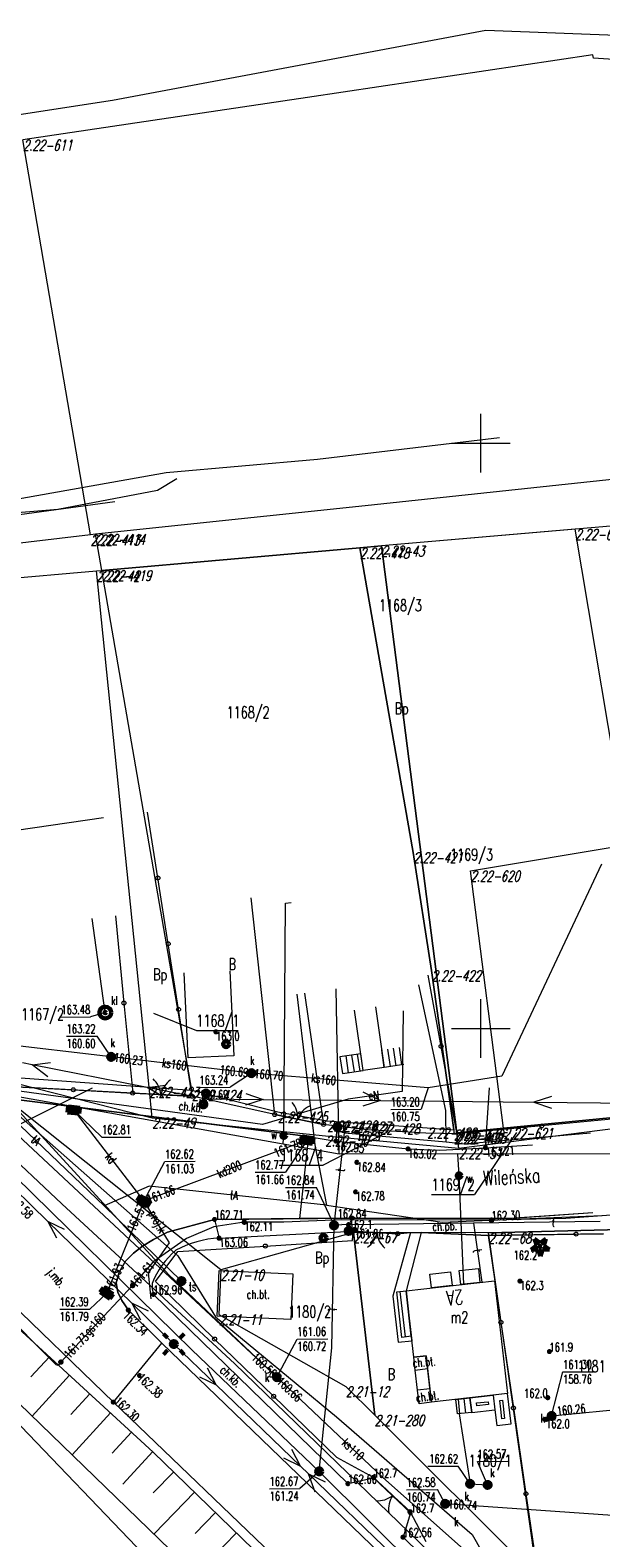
# Model space of a CAD drawing. Header units: metres. Extents: x 7582703 to 7587334, y 6019078 to 6022350.
# Tile 37 of 88: x 7585012 to 7585060, y 6020007 to 6020135. Entities that reach past the tile are written whole.
import ezdxf
from ezdxf.enums import TextEntityAlignment as Align

# ---------------------------------------------------------------- set-up
doc = ezdxf.new("R2010")
doc.units = ezdxf.units.M
doc.header["$MEASUREMENT"] = 0
doc.linetypes.add('EGDE', pattern=[0])
doc.layers.get('0').update_dxf_attribs({"color": 250, "linetype": 'CONTINUOUS', "lineweight": 100})
doc.layers.add('Dzialki', color=7, linetype='EGDE', lineweight=60)
doc.styles.get("Standard").update_dxf_attribs({"font": 'Simplex.SHX', "width": 0.75})

# ---------------------------------------------------------------- blocks, each defined once
blk = doc.blocks.new('1_OTRN')
at = {"linetype": 'Continuous'}
blk.add_circle((0, 0), 0.045, dxfattribs=at)
blk = doc.blocks.new('1_OTRS')
at = {"linetype": 'Continuous'}
blk.add_circle((0, 0), 0.045, dxfattribs=at)
blk = doc.blocks.new('1_OTZG')
at = {"linetype": 'Continuous'}
for p, q in [((-0.78225, -0.26495), (-0.3012, 0.09375)), ((-0.3012, 0.09375), (-0.4937, 0.6621)), ((-0.4937, 0.6621), (-0.0039, 0.31545)), ((-0.0039, 0.31545), (0.4771, 0.67415)), ((0.4771, 0.67415), (0.2988, 0.1012)), ((0.2988, 0.1012), (0.7886, -0.24545)), ((-0.18225, -0.2575), (-0.78225, -0.26495)), ((0.01025, -0.82585), (-0.18225, -0.2575)), ((0.1886, -0.2529), (0.01025, -0.82585)), ((0.7886, -0.24545), (0.1886, -0.2529))]:
    blk.add_line(p, q, dxfattribs=at)
blk.add_circle((0, 0), 0.045, dxfattribs=at)
blk = doc.blocks.new('4_SUEO_W')
at = {"linetype": 'Continuous'}
for p, q in [((-0.53035, 0.53035), (-0.8839, 0.8839)), ((0.53035, 0.53035), (0.8839, 0.8839)), ((-0.53035, -0.53035), (-0.8839, -0.8839)), ((0.53035, -0.53035), (0.8839, -0.8839))]:
    blk.add_line(p, q, dxfattribs=at)
blk.add_circle((0, 0), 0.025, dxfattribs=at)
blk = doc.blocks.new('4_SUPP')
at = {"linetype": 'Continuous'}
blk.add_circle((0, 0), 0.25, dxfattribs=at)
blk = doc.blocks.new('4_SUPS')
at = {"linetype": 'Continuous'}
blk.add_circle((0, 0), 0.0625, dxfattribs=at)
blk = doc.blocks.new('4_SUKK')
at = {"linetype": 'Continuous'}
for p, q in [((-0.5, -0.25), (-0.5, 0.25)), ((-0.5, 0.25), (0.5, 0.25)), ((-0.175, 0.25), (-0.175, -0.25)), ((0.175, 0.25), (0.175, -0.25)), ((0.5, 0.25), (0.5, -0.25)), ((0.5, -0.25), (-0.5, -0.25))]:
    blk.add_line(p, q, dxfattribs=at)
blk = doc.blocks.new('4_SUKM')
at = {"linetype": 'Continuous'}
blk.add_circle((0, 0), 0.5, dxfattribs=at)
blk = doc.blocks.new('4_SUKS')
at = {"linetype": 'Continuous'}
blk.add_circle((0, 0), 0.25, dxfattribs=at)
blk = doc.blocks.new('4_SUPK')
at = {"linetype": 'Continuous'}
blk.add_circle((0, 0), 0.25, dxfattribs=at)
blk = doc.blocks.new('4_SUTK')
at = {"linetype": 'Continuous'}
for radius in [0.25, 0.225, 0.2, 0.175, 0.15, 0.125, 0.1, 0.075, 0.05, 0.025, 0.00715]:
    blk.add_circle((0, 0), radius, dxfattribs=at)
blk = doc.blocks.new('4_SUWW')
at = {"linetype": 'Continuous'}
for radius in [0.2, 0.175, 0.15, 0.125, 0.1, 0.075, 0.05, 0.025, 0.00715]:
    blk.add_circle((0, 0), radius, dxfattribs=at)

msp = doc.modelspace()

# ---------------------------------------------------------------- linework, layer by layer
at = {"layer": 'Dzialki', "lineweight": 9}
for p, q in [((7585018.58, 6020129.29), (7585050.44, 6020135.26)), ((7585050.44, 6020135.26), (7585098.67, 6020133.4)), ((7585059.57, 6020133.16), (7585035.22, 6020129.51)), ((7585059.62, 6020132.86), (7585059.57, 6020133.16)), ((7585094.01, 6020130.62), (7585059.62, 6020132.86)), ((7584986.18, 6020124.34), (7585018.58, 6020129.29)), ((7585035.22, 6020129.51), (7585010.92, 6020125.88)), ((7585016.68, 6020092.15), (7585010.92, 6020125.88)), ((7585050, 6020097.5), (7585050, 6020102.5)), ((7585051.58, 6020100.45), (7585036.07, 6020098.61)), ((7585047.5, 6020100), (7585052.5, 6020100)), ((7585036.07, 6020098.61), (7585023.15, 6020097.45)), ((7585023.15, 6020097.45), (7585006.57, 6020094.5)), ((7585065.73, 6020097.39), (7585040.93, 6020094.73)), ((7585013.9, 6020094.35), (7585022.42, 6020095.99)), ((7585022.42, 6020095.99), (7585024.07, 6020096.97)), ((7584985.98, 6020090.53), (7585018.78, 6020095)), ((7585039.06, 6020094.52), (7585017.13, 6020092.21)), ((7585040.93, 6020094.73), (7585039.06, 6020094.52)), ((7585005.61, 6020093.67), (7585013.9, 6020094.35)), ((7585066.42, 6020093.38), (7585041.51, 6020091.21)), ((7585016.68, 6020092.15), (7585000.85, 6020090.31)), ((7585016.68, 6020092.15), (7585000.85, 6020090.31)), ((7585017.13, 6020092.21), (7585016.68, 6020092.15)), ((7585017.13, 6020092.21), (7585016.68, 6020092.15)), ((7585017.67, 6020089.13), (7585017.13, 6020092.21)), ((7585058.05, 6020092.65), (7585041.51, 6020091.21)), ((7585062.58, 6020065.73), (7585058.05, 6020092.65)), ((7585039.67, 6020091.05), (7585017.67, 6020089.13)), ((7585017.67, 6020089.13), (7585039.67, 6020091.05)), ((7585041.51, 6020091.21), (7585039.67, 6020091.05)), ((7585039.67, 6020091.05), (7585041.51, 6020091.21)), ((7585044.22, 6020065.05), (7585039.67, 6020091.05)), ((7585039.67, 6020091.05), (7585044.22, 6020065.05)), ((7585047.95, 6020041.1), (7585041.51, 6020091.21)), ((7585041.51, 6020091.21), (7585047.95, 6020041.1)), ((7585001.25, 6020087.69), (7585017.2, 6020089.09)), ((7585001.25, 6020087.69), (7585017.2, 6020089.09)), ((7585017.2, 6020089.09), (7585017.67, 6020089.13)), ((7585017.2, 6020089.09), (7585017.67, 6020089.13)), ((7585021.69, 6020045.01), (7585017.2, 6020089.09)), ((7585021.69, 6020045.01), (7585017.2, 6020089.09)), ((7585025.35, 6020044.75), (7585017.67, 6020089.13)), ((7585025.35, 6020044.75), (7585017.67, 6020089.13)), ((7585017.79, 6020068.01), (7585008.77, 6020066.7)), ((7585022.44, 6020062.86), (7585021.56, 6020068.47)), ((7585045.78, 6020054.96), (7585044.22, 6020065.05)), ((7585044.22, 6020065.05), (7585045.78, 6020054.96)), ((7585049.11, 6020063.46), (7585062.58, 6020065.73)), ((7585060.29, 6020064.04), (7585051.8, 6020045.95)), ((7585023.32, 6020057.24), (7585022.44, 6020062.86)), ((7585051.94, 6020041.49), (7585049.11, 6020063.46)), ((7584988.64, 6020061.3), (7585032.6, 6020020.23)), ((7585032.41, 6020042.67), (7585030.41, 6020061.16)), ((7585033.18, 6020040.86), (7585033.32, 6020060.71)), ((7585033.32, 6020060.71), (7585033.82, 6020060.78)), ((7585017.63, 6020053.62), (7585016.84, 6020059.39)), ((7585018.82, 6020059.64), (7585019.54, 6020052.18)), ((7585024.2, 6020051.63), (7585023.32, 6020057.24)), ((7585025.01, 6020047.5), (7585024.68, 6020054.76)), ((7585028.57, 6020054.94), (7585028.91, 6020047.68)), ((7585046.61, 6020048.48), (7585045.51, 6020054.56)), ((7585047.69, 6020041.36), (7585045.78, 6020054.96)), ((7585045.78, 6020054.96), (7585047.69, 6020041.36)), ((7585017.95, 6020051.37), (7585017.63, 6020053.62)), ((7585037.92, 6020039.28), (7585037.64, 6020053.4)), ((7585047.02, 6020043.01), (7585044.71, 6020053.74)), ((7585017.86, 6020034.86), (7584999.14, 6020052.75)), ((7585019.54, 6020052.18), (7585020.29, 6020044.49)), ((7585034.3, 6020052.93), (7585035.82, 6020040.06)), ((7585034.95, 6020053.01), (7585036.58, 6020041.82)), ((7585050, 6020047.5), (7585050, 6020052.5)), ((7585014.05, 6020050.98), (7585016.68, 6020051)), ((7585017.95, 6020051.37), (7585016.68, 6020051)), ((7585022.07, 6020051.33), (7585025.73, 6020049.83)), ((7585025.37, 6020044.22), (7585024.2, 6020051.63)), ((7585039.97, 6020046.42), (7585039.23, 6020051.56)), ((7585041, 6020051.87), (7585041.75, 6020046.68)), ((7585043.37, 6020051.51), (7585043.28, 6020044.64)), ((7585025.73, 6020049.83), (7585029.28, 6020049.83)), ((7585047.5, 6020050), (7585052.5, 6020050)), ((7585004.82, 6020049.2), (7585023.36, 6020028.98)), ((7585018.45, 6020047.58), (7585004.82, 6020049.2)), ((7585014.64, 6020049.34), (7585017.25, 6020049.36)), ((7585018.45, 6020047.58), (7585017.25, 6020049.36)), ((7585041.76, 6020046.68), (7585041.54, 6020048.17)), ((7585042.04, 6020048.25), (7585042.26, 6020046.75)), ((7585042.53, 6020048.32), (7585042.75, 6020046.82)), ((7585043.03, 6020048.39), (7585043.24, 6020046.9)), ((7585047.95, 6020041.1), (7585046.61, 6020048.48)), ((7584999.76, 6020047.65), (7585025.34, 6020022.58)), ((7585011.72, 6020046.91), (7585010.88, 6020047.08)), ((7585011.72, 6020046.91), (7585013.29, 6020047.11)), ((7585021.53, 6020044.97), (7585011.72, 6020046.91)), ((7585013.05, 6020045.88), (7585011.72, 6020046.91)), ((7585030.42, 6020046.19), (7585018.45, 6020047.58)), ((7585028.91, 6020047.68), (7585025.01, 6020047.5)), ((7585039.76, 6020047.85), (7585037.98, 6020047.59)), ((7585037.98, 6020047.59), (7585038.19, 6020046.15)), ((7585037.98, 6020047.59), (7585038.19, 6020046.15)), ((7585038.48, 6020047.66), (7585038.69, 6020046.23)), ((7585038.97, 6020047.74), (7585039.18, 6020046.3)), ((7585039.46, 6020047.81), (7585039.68, 6020046.37)), ((7585039.97, 6020046.42), (7585039.76, 6020047.85)), ((7585043.44, 6020046.93), (7585041.76, 6020046.68)), ((7585027.8, 6020029.39), (7585006.64, 6020046.27)), ((7585027.8, 6020029.39), (7585006.64, 6020046.27)), ((7585007.62, 6020046.02), (7585021.69, 6020045.01)), ((7585007.62, 6020046.02), (7585021.96, 6020042.39)), ((7585007.62, 6020046.02), (7585021.69, 6020045.01)), ((7585030.42, 6020046.19), (7585028.62, 6020044.99)), ((7585045.5, 6020044.94), (7585030.42, 6020046.19)), ((7585038.19, 6020046.15), (7585039.97, 6020046.42)), ((7585041.75, 6020046.68), (7585039.97, 6020046.42)), ((7585051.8, 6020045.95), (7585045.5, 6020044.94)), ((7585031.37, 6020041.81), (7585007.31, 6020045.11)), ((7585018.35, 6020042.79), (7585007.6, 6020044.67)), ((7585007.7, 6020044.28), (7585016.45, 6020043.17)), ((7585016.45, 6020043.17), (7585007.7, 6020044.28)), ((7585035.28, 6020040.79), (7585007.7, 6020044.28)), ((7585020.29, 6020044.49), (7585007.74, 6020045.17)), ((7585007.74, 6020045.17), (7585015.23, 6020044.77)), ((7585016.83, 6020044.91), (7585009.2, 6020041.09)), ((7585015.23, 6020044.77), (7585020.29, 6020044.49)), ((7585025.37, 6020044.22), (7585020.29, 6020044.49)), ((7585020.29, 6020044.49), (7585022.2, 6020044.39)), ((7585021.53, 6020044.97), (7585023.1, 6020045.17)), ((7585026.43, 6020044), (7585021.53, 6020044.97)), ((7585022.9, 6020044.18), (7585021.53, 6020044.97)), ((7585021.96, 6020042.39), (7585021.69, 6020045.01)), ((7585021.69, 6020045.01), (7585025.35, 6020044.75)), ((7585021.69, 6020045.01), (7585025.35, 6020044.75)), ((7585021.95, 6020044.4), (7585023.45, 6020044.32)), ((7585023.45, 6020044.32), (7585025.37, 6020044.22)), ((7585025.35, 6020044.75), (7585032.69, 6020042.88)), ((7585025.35, 6020044.75), (7585032.69, 6020042.88)), ((7585025.99, 6020044.97), (7585028.62, 6020044.99)), ((7585026.56, 6020044.5), (7585026.44, 6020044.02)), ((7585029.94, 6020044.46), (7585031.43, 6020043.95)), ((7585043.28, 6020044.64), (7585038.68, 6020043.98)), ((7585039.94, 6020044.61), (7585041.43, 6020043.85)), ((7585045.5, 6020044.94), (7585044.92, 6020043.12)), ((7585050.39, 6020039.82), (7585050.75, 6020044.93)), ((7585009.59, 6020043.46), (7585024.15, 6020030.58)), ((7585015.26, 6020043.04), (7585021.23, 6020035.26)), ((7585015.26, 6020043.04), (7585017.67, 6020040.74)), ((7585016.45, 6020043.17), (7585035.28, 6020040.79)), ((7585029.28, 6020041.56), (7585016.45, 6020043.17)), ((7585032.41, 6020042.67), (7585025.37, 6020044.22)), ((7585032.41, 6020042.66), (7585025.37, 6020044.22)), ((7585026.43, 6020043.97), (7585026.31, 6020043.49)), ((7585026.43, 6020044), (7585031.43, 6020043.95)), ((7585031.43, 6020043.95), (7585029.93, 6020043.46)), ((7585038.68, 6020043.98), (7585031.37, 6020041.81)), ((7585031.43, 6020043.95), (7585041.43, 6020043.85)), ((7585041.43, 6020043.85), (7585039.93, 6020043.37)), ((7585041.43, 6020043.85), (7585054.53, 6020043.72)), ((7585042.31, 6020043.1), (7585044.92, 6020043.12)), ((7585047.04, 6020040.32), (7585047.02, 6020043.01)), ((7585068.55, 6020043.1), (7585051.94, 6020041.49)), ((7585051.94, 6020041.49), (7585068.55, 6020043.1)), ((7585056.04, 6020044.21), (7585054.53, 6020043.72)), ((7585054.53, 6020043.72), (7585064.53, 6020043.63)), ((7585054.53, 6020043.72), (7585056.03, 6020043.21)), ((7585014.23, 6020035.02), (7585005.97, 6020042.83)), ((7585033.14, 6020040.13), (7585018.35, 6020042.79)), ((7585021.96, 6020042.39), (7585036.73, 6020040.85)), ((7585036.58, 6020041.82), (7585032.41, 6020042.67)), ((7585032.41, 6020042.67), (7585036.58, 6020041.82)), ((7585032.41, 6020042.66), (7585033.88, 6020042.36)), ((7585032.69, 6020042.88), (7585036.88, 6020042.12)), ((7585032.69, 6020042.88), (7585036.88, 6020042.12)), ((7585033.64, 6020042.41), (7585035.11, 6020042.12)), ((7585035.11, 6020042.12), (7585036.58, 6020041.82)), ((7585037.77, 6020041.67), (7585036.58, 6020041.82)), ((7585040.31, 6020041.36), (7585036.58, 6020041.82)), ((7585036.88, 6020042.12), (7585038.06, 6020042.04)), ((7585036.88, 6020042.12), (7585038.06, 6020042.04)), ((7585037.77, 6020041.67), (7585037.63, 6020040.39)), ((7585037.74, 6020041.36), (7585037.77, 6020041.67)), ((7585040.31, 6020041.36), (7585037.77, 6020041.67)), ((7585038.06, 6020042.04), (7585040.58, 6020041.87)), ((7585038.06, 6020042.04), (7585040.58, 6020041.87)), ((7585040.58, 6020041.87), (7585045.41, 6020041.53)), ((7585040.58, 6020041.87), (7585045.41, 6020041.53)), ((7585055.2, 6020041.69), (7585048.04, 6020041.01)), ((7585048.12, 6020039.79), (7585069.3, 6020042.48)), ((7585062.36, 6020042.37), (7585055.2, 6020041.69)), ((7585017.67, 6020040.74), (7585020.14, 6020040.74)), ((7585035.18, 6020040.47), (7585021.23, 6020035.26)), ((7585029.28, 6020041.56), (7585035.28, 6020040.79)), ((7585033.14, 6020040.13), (7585033.17, 6020040.61)), ((7585033.17, 6020040.61), (7585033.18, 6020040.86)), ((7585035.18, 6020040.47), (7585033.34, 6020037.75)), ((7585035.28, 6020040.79), (7585034.53, 6020033.77)), ((7585035.28, 6020040.79), (7585037.63, 6020040.39)), ((7585035.28, 6020040.79), (7585037.63, 6020040.39)), ((7585035.28, 6020040.79), (7585037.63, 6020040.39)), ((7585042.05, 6020041.19), (7585036.55, 6020038.34)), ((7585036.73, 6020040.85), (7585048.12, 6020039.79)), ((7585037.47, 6020033.2), (7585038.37, 6020041.11)), ((7585037.63, 6020040.39), (7585037.74, 6020041.36)), ((7585037.63, 6020040.39), (7585043.79, 6020039.72)), ((7585037.63, 6020040.39), (7585043.79, 6020039.72)), ((7585037.63, 6020040.39), (7585043.79, 6020039.72)), ((7585038.37, 6020041.11), (7585047.04, 6020040.32)), ((7585045.31, 6020041.06), (7585040.31, 6020041.36)), ((7585045.31, 6020041.06), (7585040.31, 6020041.36)), ((7585048.04, 6020041.01), (7585045.31, 6020041.06)), ((7585048.04, 6020041.01), (7585045.31, 6020041.06)), ((7585045.41, 6020041.53), (7585047.69, 6020041.36)), ((7585045.41, 6020041.53), (7585047.69, 6020041.36)), ((7585047.69, 6020041.36), (7585047.69, 6020041.07)), ((7585047.69, 6020041.36), (7585047.69, 6020041.07)), ((7585047.69, 6020041.07), (7585047.95, 6020041.1)), ((7585047.69, 6020041.07), (7585047.95, 6020041.1)), ((7585051.94, 6020041.49), (7585047.95, 6020041.1)), ((7585047.95, 6020041.1), (7585051.94, 6020041.49)), ((7585048.12, 6020039.79), (7585047.95, 6020041.1)), ((7585050.49, 6020041.24), (7585048.04, 6020041.01)), ((7585048.57, 6020040.16), (7585059.36, 6020041.1)), ((7585053.05, 6020041.12), (7585049.47, 6020035.84)), ((7585050.39, 6020039.82), (7585050.49, 6020041.24)), ((7585006.91, 6020039.52), (7585013.06, 6020033.53)), ((7585037.92, 6020039.28), (7585033.14, 6020040.13)), ((7585035.82, 6020040.06), (7585036.83, 6020034.93)), ((7585048.04, 6020039.29), (7585037.92, 6020039.28)), ((7585043.79, 6020039.72), (7585046.49, 6020039.63)), ((7585043.79, 6020039.72), (7585046.49, 6020039.63)), ((7585043.79, 6020039.72), (7585046.49, 6020039.63)), ((7585046.49, 6020039.63), (7585050.39, 6020039.82)), ((7585046.49, 6020039.63), (7585050.39, 6020039.82)), ((7585046.49, 6020039.63), (7585050.39, 6020039.82)), ((7585047.04, 6020040.32), (7585048.57, 6020040.16)), ((7585048.14, 6020037.44), (7585048.04, 6020039.29)), ((7585065.25, 6020039.27), (7585048.04, 6020039.29)), ((7585050.39, 6020039.82), (7585054.42, 6020040.08)), ((7585050.39, 6020039.82), (7585054.42, 6020040.08)), ((7585021.23, 6020035.26), (7585023.04, 6020038.65)), ((7585023.04, 6020038.65), (7585025.62, 6020038.67)), ((7585032.78, 6020038.34), (7585036.55, 6020038.34)), ((7585021.69, 6020036.54), (7585017.86, 6020034.86)), ((7585036.83, 6020034.93), (7585021.69, 6020036.54)), ((7585030.74, 6020037.73), (7585033.34, 6020037.75)), ((7585048.55, 6020028.17), (7585048.14, 6020037.44)), ((7585021.23, 6020035.26), (7585018.08, 6020027.4)), ((7585021.23, 6020035.26), (7585023.39, 6020031.69)), ((7585033.34, 6020036.42), (7585035.98, 6020036.43)), ((7585037.47, 6020033.2), (7585035.98, 6020036.43)), ((7585045.78, 6020035.84), (7585049.47, 6020035.84)), ((7585014.23, 6020035.02), (7585029, 6020021.38)), ((7585017.86, 6020034.86), (7585024.46, 6020028.44)), ((7585036.83, 6020034.93), (7585046.71, 6020033.48)), ((7585046.71, 6020033.48), (7585060.32, 6020034.04)), ((7585052.31, 6020033.77), (7585059.56, 6020034.29)), ((7585052.48, 6020033.8), (7585059.56, 6020034.29)), ((7585052.48, 6020033.8), (7585059.56, 6020034.29)), ((7585064.36, 6020034.3), (7585057.25, 6020033.77)), ((7585013.06, 6020033.53), (7585020.22, 6020026.55)), ((7585014.48, 6020032.84), (7585013.06, 6020033.53)), ((7585013.06, 6020033.53), (7585013.79, 6020032.12)), ((7585023.26, 6020032.62), (7585027.28, 6020033.7)), ((7585027.28, 6020033.7), (7585023.26, 6020032.62)), ((7585023.26, 6020032.62), (7585027.28, 6020033.7)), ((7585027.21, 6020033.06), (7585024.88, 6020032.06)), ((7585029.81, 6020033.47), (7585027.21, 6020033.06)), ((7585027.28, 6020033.7), (7585039.01, 6020033.82)), ((7585027.28, 6020033.7), (7585039.01, 6020033.82)), ((7585034.53, 6020033.77), (7585027.28, 6020033.7)), ((7585027.28, 6020033.7), (7585027.66, 6020032.1)), ((7585027.66, 6020032.1), (7585039.11, 6020032.69)), ((7585033.19, 6020033.47), (7585029.81, 6020033.47)), ((7585038.11, 6020033.67), (7585033.19, 6020033.47)), ((7585039.01, 6020033.82), (7585034.53, 6020033.77)), ((7585037.29, 6020022.73), (7585037.47, 6020033.2)), ((7585037.47, 6020033.2), (7585038.15, 6020033.28)), ((7585050.91, 6020033.64), (7585038.11, 6020033.67)), ((7585038.73, 6020033.24), (7585038.15, 6020033.28)), ((7585038.73, 6020033.24), (7585038.72, 6020032.72)), ((7585049.38, 6020033.37), (7585038.73, 6020033.24)), ((7585039.01, 6020033.82), (7585052.31, 6020033.77)), ((7585039.01, 6020033.82), (7585052.48, 6020033.8)), ((7585039.01, 6020033.82), (7585052.48, 6020033.8)), ((7585039.04, 6020031.89), (7585039.11, 6020032.69)), ((7585039.11, 6020032.69), (7585042.9, 6020032.48)), ((7585040.38, 6020032.62), (7585039.11, 6020032.69)), ((7585060.19, 6020033.53), (7585049.38, 6020033.37)), ((7585049.38, 6020033.37), (7585050.08, 6020028.35)), ((7585050.64, 6020032.55), (7585063.48, 6020032.89)), ((7585063.48, 6020032.89), (7585050.64, 6020032.55)), ((7585057.25, 6020033.77), (7585050.91, 6020033.64)), ((7585020.35, 6020030.82), (7585021.14, 6020031.42)), ((7585021.14, 6020031.42), (7585020.35, 6020030.82)), ((7585020.35, 6020030.82), (7585021.14, 6020031.42)), ((7585021.14, 6020031.42), (7585022.06, 6020031.99)), ((7585022.06, 6020031.99), (7585021.14, 6020031.42)), ((7585021.14, 6020031.42), (7585022.06, 6020031.99)), ((7585023.39, 6020031.69), (7585021.62, 6020029.15)), ((7585024.88, 6020032.06), (7585022, 6020030.04)), ((7585022.06, 6020031.99), (7585023.26, 6020032.62)), ((7585023.26, 6020032.62), (7585022.06, 6020031.99)), ((7585022.06, 6020031.99), (7585023.26, 6020032.62)), ((7585024.13, 6020030.96), (7585031.61, 6020031.43)), ((7585039.13, 6020032.6), (7585027.8, 6020029.39)), ((7585039.13, 6020032.6), (7585027.8, 6020029.39)), ((7585031.61, 6020031.43), (7585039.04, 6020031.89)), ((7585050.64, 6020032.55), (7585039.13, 6020032.6)), ((7585039.13, 6020032.6), (7585040.94, 6020016.99)), ((7585040.94, 6020016.99), (7585039.13, 6020032.6)), ((7585050.64, 6020032.55), (7585039.13, 6020032.6)), ((7585041.88, 6020032.54), (7585040.38, 6020032.62)), ((7585042.9, 6020032.48), (7585041.63, 6020032.55)), ((7585044.01, 6020032.58), (7585042.48, 6020027.16)), ((7585042.9, 6020032.48), (7585044.01, 6020032.58)), ((7585042.9, 6020032.48), (7585044.01, 6020032.58)), ((7585044.9, 6020032.58), (7585043.62, 6020027.6)), ((7585044.01, 6020032.58), (7585044.9, 6020032.58)), ((7585044.01, 6020032.58), (7585044.9, 6020032.58)), ((7585050.63, 6020032.34), (7585044.9, 6020032.58)), ((7585044.9, 6020032.58), (7585050.63, 6020032.34)), ((7585060.46, 6020032.48), (7585050.63, 6020032.34)), ((7585050.63, 6020032.34), (7585058.13, 6020032.45)), ((7585050.63, 6020032.34), (7585051.71, 6020024.92)), ((7585054.82, 6020003.15), (7585050.64, 6020032.55)), ((7585054.82, 6020003.15), (7585050.64, 6020032.55)), ((7585058.13, 6020032.45), (7585060.46, 6020032.48)), ((7585003.69, 6020030.66), (7585022.04, 6020013.84)), ((7585019.15, 6020029.21), (7585019.68, 6020030.13)), ((7585019.68, 6020030.13), (7585019.15, 6020029.21)), ((7585019.15, 6020029.21), (7585019.68, 6020030.13)), ((7585019.68, 6020030.13), (7585020.35, 6020030.82)), ((7585020.35, 6020030.82), (7585019.68, 6020030.13)), ((7585019.68, 6020030.13), (7585020.35, 6020030.82)), ((7585022.25, 6020028.39), (7585024.13, 6020030.96)), ((7585024.15, 6020030.58), (7585027.36, 6020025.39)), ((7585018.88, 6020028.3), (7585019.15, 6020029.21)), ((7585019.15, 6020029.21), (7585018.88, 6020028.3)), ((7585018.88, 6020028.3), (7585019.15, 6020029.21)), ((7585022, 6020030.04), (7585020.28, 6020028.06)), ((7585021.62, 6020029.15), (7585021.83, 6020026.93)), ((7585023.36, 6020028.98), (7585041.6, 6020011.69)), ((7585027.5, 6020025.44), (7585027.66, 6020029.34)), ((7585027.8, 6020029.39), (7585027.65, 6020025.59)), ((7585027.8, 6020029.39), (7585027.65, 6020025.59)), ((7585027.66, 6020029.34), (7585033.95, 6020029.07)), ((7585033.95, 6020029.07), (7585033.78, 6020025.17)), ((7585045.66, 6020029.04), (7585047.4, 6020029.24)), ((7585045.8, 6020027.85), (7585045.66, 6020029.04)), ((7585047.4, 6020029.24), (7585047.54, 6020028.05)), ((7585048.15, 6020029.33), (7585049.79, 6020029.52)), ((7585048.28, 6020028.14), (7585048.15, 6020029.33)), ((7585049.79, 6020029.52), (7585049.92, 6020028.33)), ((7585035.84, 6019989.94), (7584998.69, 6020028.53)), ((7585035.84, 6019989.94), (7584998.69, 6020028.53)), ((7585013.76, 6020021.28), (7585007.46, 6020027.6)), ((7585020.28, 6020028.06), (7585014.16, 6020021.52)), ((7585014.16, 6020021.52), (7585020.28, 6020028.06)), ((7585019.01, 6020027.49), (7585018.88, 6020028.3)), ((7585018.88, 6020028.3), (7585019.01, 6020027.49)), ((7585019.01, 6020027.49), (7585018.88, 6020028.3)), ((7585027.28, 6020023.49), (7585022.25, 6020028.39)), ((7585042.82, 6020027.51), (7585043.62, 6020027.6)), ((7585043.57, 6020023.67), (7585043.12, 6020027.54)), ((7585043.62, 6020027.6), (7585051.17, 6020028.47)), ((7585043.62, 6020027.6), (7585043.67, 6020027.22)), ((7585044.27, 6020021.94), (7585043.62, 6020027.6)), ((7585044.06, 6020023.73), (7585043.62, 6020027.6)), ((7585043.62, 6020027.6), (7585044.06, 6020023.73)), ((7585047.54, 6020028.05), (7585045.8, 6020027.85)), ((7585049.92, 6020028.33), (7585048.28, 6020028.14)), ((7585051.17, 6020028.47), (7585052.28, 6020018.83)), ((7585009.01, 6020027.43), (7585018.64, 6020018.09)), ((7585018.08, 6020027.4), (7585016.63, 6020026.05)), ((7585019.36, 6020026.79), (7585019.01, 6020027.49)), ((7585019.01, 6020027.49), (7585019.36, 6020026.79)), ((7585019.36, 6020026.79), (7585019.01, 6020027.49)), ((7585019.92, 6020025.96), (7585019.36, 6020026.79)), ((7585019.36, 6020026.79), (7585019.92, 6020025.96)), ((7585019.92, 6020025.96), (7585019.36, 6020026.79)), ((7585020.22, 6020026.55), (7585023.8, 6020023.06)), ((7585021.65, 6020025.86), (7585020.22, 6020026.55)), ((7585020.22, 6020026.55), (7585020.95, 6020025.14)), ((7585022.06, 6020027.3), (7585038.66, 6020011.14)), ((7585042.48, 6020027.16), (7585042.94, 6020023.22)), ((7585043.27, 6020023.63), (7585042.82, 6020027.51)), ((7585043.67, 6020027.22), (7585044.11, 6020023.34)), ((7585014.06, 6020026.03), (7585016.63, 6020026.05)), ((7585022.77, 6020023.14), (7585019.92, 6020025.96)), ((7585019.92, 6020025.96), (7585022.77, 6020023.14)), ((7585022.77, 6020023.14), (7585019.92, 6020025.96)), ((7585027.36, 6020025.39), (7585037.68, 6020016.85)), ((7585033.78, 6020025.17), (7585027.5, 6020025.44)), ((7585027.65, 6020025.59), (7585038.48, 6020019.44)), ((7585027.65, 6020025.59), (7585038.48, 6020019.44)), ((7585038.03, 6019991.43), (7585004.43, 6020023.95)), ((7585044.06, 6020023.73), (7585043.27, 6020023.63)), ((7585051.71, 6020024.92), (7585052.78, 6020017.6)), ((7585018.64, 6020018.09), (7585022.77, 6020023.14)), ((7585058.01, 6019989.19), (7585022.77, 6020023.14)), ((7585058.01, 6019989.19), (7585022.77, 6020023.14)), ((7585058.01, 6019989.19), (7585022.77, 6020023.14)), ((7585027.4, 6020019.59), (7585023.8, 6020023.06)), ((7585025.34, 6020022.58), (7585036.21, 6020012.19)), ((7585032.32, 6020018.6), (7585027.28, 6020023.49)), ((7585032.6, 6020020.23), (7585034.32, 6020023.49)), ((7585034.32, 6020023.49), (7585036.93, 6020023.51)), ((7585036.21, 6020012.19), (7585037.29, 6020022.73)), ((7585042.94, 6020023.22), (7585044.11, 6020023.34)), ((7585013.18, 6020021.97), (7585011.6, 6020020.25)), ((7585013.92, 6020021.22), (7585013.76, 6020021.28)), ((7585014.16, 6020021.52), (7585013.92, 6020021.22)), ((7585045.61, 6020005.28), (7585029, 6020021.38)), ((7585044.27, 6020021.94), (7585045.33, 6020022.06)), ((7585045.33, 6020022.06), (7585044.27, 6020021.94)), ((7585044.39, 6020020.84), (7585044.27, 6020021.94)), ((7585045.33, 6020022.06), (7585045.46, 6020020.97)), ((7585045.79, 6020018.09), (7585045.33, 6020022.06)), ((7585014.89, 6020020.39), (7585011.7, 6020016.91)), ((7585025.98, 6020020.27), (7585027.4, 6020019.59)), ((7585027.4, 6020019.59), (7585026.67, 6020020.99)), ((7585044.39, 6020020.84), (7585045.46, 6020020.97)), ((7585044.6, 6020019.11), (7585044.39, 6020020.84)), ((7585045.46, 6020020.97), (7585045.66, 6020019.23)), ((7585056.04, 6020016.92), (7585057.01, 6020020.68)), ((7585057.01, 6020020.68), (7585059.62, 6020020.7)), ((7585016.63, 6020018.8), (7585015.02, 6020017.03)), ((7585034.6, 6020012.64), (7585027.4, 6020019.59)), ((7585037.7, 6020013.38), (7585032.32, 6020018.6)), ((7585038.48, 6020019.44), (7585040.94, 6020016.99)), ((7585038.48, 6020019.44), (7585040.94, 6020016.99)), ((7585045.66, 6020019.23), (7585044.6, 6020019.11)), ((7585044.73, 6020017.96), (7585044.6, 6020019.11)), ((7585045.66, 6020019.23), (7585045.79, 6020018.09)), ((7585052.28, 6020018.83), (7585045.79, 6020018.09)), ((7585049.07, 6020018.46), (7585051.06, 6020018.69)), ((7585052.28, 6020018.83), (7585051.06, 6020018.69)), ((7585051.06, 6020018.69), (7585051.2, 6020017.45)), ((7585052.58, 6020016.25), (7585052.28, 6020018.83)), ((7585053.39, 6019984.8), (7585018.64, 6020018.09)), ((7585045.79, 6020018.09), (7585044.73, 6020017.96)), ((7585047.88, 6020018.33), (7585049.07, 6020018.46)), ((7585048.02, 6020017.09), (7585047.88, 6020018.33)), ((7585049.22, 6020017.22), (7585048.02, 6020017.09)), ((7585048.22, 6020017.11), (7585048.08, 6020018.35)), ((7585048.72, 6020017.17), (7585048.58, 6020018.41)), ((7585049.22, 6020017.22), (7585049.07, 6020018.46)), ((7585049.07, 6020018.46), (7585049.22, 6020017.22)), ((7585049.07, 6020018.46), (7585049.22, 6020017.22)), ((7585049.22, 6020017.22), (7585051.2, 6020017.45)), ((7585049.63, 6020018.03), (7585050.62, 6020018.14)), ((7585049.65, 6020017.78), (7585049.63, 6020018.03)), ((7585050.65, 6020017.89), (7585049.65, 6020017.78)), ((7585050.62, 6020018.14), (7585050.65, 6020017.89)), ((7585051.2, 6020017.45), (7585051.36, 6020016.11)), ((7585051.61, 6020018.25), (7585051.84, 6020018.28)), ((7585051.7, 6020017.51), (7585051.61, 6020018.25)), ((7585051.8, 6020016.66), (7585051.7, 6020017.51)), ((7585051.84, 6020018.28), (7585052.02, 6020016.69)), ((7585052.78, 6020017.6), (7585053.84, 6020010.27)), ((7585056.04, 6020016.92), (7585066.99, 6020018)), ((7585018.4, 6020017.18), (7585015.12, 6020013.6)), ((7585037.68, 6020016.85), (7585049.25, 6020006.81)), ((7585040.94, 6020016.99), (7585054.82, 6020003.15)), ((7585040.94, 6020016.99), (7585054.82, 6020003.15)), ((7585048.14, 6020017.1), (7585049.08, 6020011.13)), ((7585051.36, 6020016.11), (7585052.58, 6020016.25)), ((7585052.02, 6020016.69), (7585051.8, 6020016.66)), ((7585020.19, 6020015.54), (7585018.53, 6020013.73)), ((7585022, 6020013.88), (7585019.45, 6020011.1)), ((7585022.04, 6020013.84), (7585055.13, 6019981.68)), ((7585034.6, 6020012.64), (7585033.87, 6020014.05)), ((7585040.83, 6020011.67), (7585037.7, 6020013.38)), ((7585023.79, 6020012.14), (7585022.05, 6020010.36)), ((7585033.17, 6020013.33), (7585034.6, 6020012.64)), ((7585036.21, 6020012.19), (7585034.55, 6020010.72)), ((7585035.29, 6020011.98), (7585034.6, 6020012.64)), ((7585036.21, 6020012.19), (7585053.89, 6019994.58)), ((7585045.49, 6020012.62), (7585048.07, 6020012.64)), ((7585049.08, 6020011.13), (7585048.07, 6020012.64)), ((7585049.71, 6020013.03), (7585052.31, 6020013.05)), ((7585050.58, 6020011.03), (7585049.71, 6020013.03)), ((7585042.48, 6020005.04), (7585035.29, 6020011.98)), ((7585035.85, 6020010.4), (7585035.29, 6020011.98)), ((7585035.29, 6020011.98), (7585036.71, 6020011.3)), ((7585038.66, 6020011.14), (7585040.84, 6020011.65)), ((7585041.94, 6020010.64), (7585040.83, 6020011.67)), ((7585040.84, 6020011.65), (7585044, 6020008.66)), ((7585041.6, 6020011.69), (7585054.96, 6019999.84)), ((7585049.08, 6020011.13), (7585050.58, 6020011.03)), ((7585025.57, 6020010.41), (7585022.11, 6020006.84)), ((7585031.97, 6020010.7), (7585034.55, 6020010.72)), ((7585043.03, 6020009.61), (7585041.94, 6020010.64)), ((7585043.96, 6020008.75), (7585042.85, 6020009.78)), ((7585043.66, 6020010.61), (7585046.29, 6020010.63)), ((7585046.96, 6020009.42), (7585046.29, 6020010.63)), ((7585053.84, 6020010.27), (7585054.91, 6020002.95)), ((7585027.36, 6020008.68), (7585025.63, 6020006.89)), ((7585044, 6020008.66), (7585043.36, 6020006.57)), ((7585045.33, 6020006.16), (7585043.96, 6020008.75)), ((7585061.23, 6020008.43), (7585046.96, 6020009.42)), ((7585029.14, 6020006.94), (7585025.68, 6020003.39)), ((7585043.36, 6020006.57), (7585059.4, 6019991.03)), ((7585049.25, 6020006.81), (7585054.61, 6019997.48))]:
    msp.add_line(p, q, dxfattribs=at)
for centre in [(7585022.44, 6020062.86), (7585023.32, 6020057.24), (7585019.54, 6020052.18), (7585024.2, 6020051.63), (7585046.61, 6020048.48), (7585015.23, 6020044.77), (7585020.29, 6020044.49), (7585025.37, 6020044.22), (7585032.41, 6020042.66), (7585036.58, 6020041.82), (7585055.2, 6020041.69), (7585039.11, 6020032.69), (7585031.61, 6020031.43), (7585042.9, 6020032.48), (7585058.13, 6020032.45), (7585051.71, 6020024.92), (7585027.28, 6020023.49), (7585032.32, 6020018.6), (7585052.78, 6020017.6), (7585040.83, 6020011.67), (7585053.84, 6020010.27), (7585043.96, 6020008.75)]:
    msp.add_circle(centre, 0.17, dxfattribs=at)
for centre, radius, start, end in [((7585020.71, 6020044.19), 2, 4.8608, 48.9352), ((7585024.67, 6020043.98), 2, 124.8975, 168.9719), ((7585032.38, 6020042.39), 2, 356.5655, 40.6399), ((7585036.26, 6020041.6), 2, 116.6023, 160.6766), ((7585027.95, 6020023.89), 8.21, 92.0324, 119.0433), ((7585039.17, 6020032.96), 2, 304.8908, 348.9652), ((7585043.12, 6020032.75), 2, 184.8541, 228.9284), ((7585028.61, 6020025.66), 7.13, 130.6496, 158.7562), ((7585024.16, 6020027.99), 2.21, 173.3298, 198.3216), ((7585041.22, 6020011.68), 2, 265.0046, 309.0789), ((7585044.12, 6020008.98), 2, 144.9679, 189.0422)]:
    msp.add_arc(centre, radius, start, end, dxfattribs=at)
msp.add_point((7585041.54, 6020048.17), dxfattribs=at)

# ---------------------------------------------------------------- block references
for name, p in [('4_SUKM', (7585017.95, 6020051.37)), ('4_SUPS', (7585017.95, 6020051.37)), ('4_SUKS', (7585028.26, 6020048.67)), ('4_SUKS', (7585018.45, 6020047.58)), ('4_SUPS', (7585018.45, 6020047.58)), ('4_SUPS', (7585018.7, 6020047.55)), ('4_SUPS', (7585030.17, 6020046.22)), ('4_SUKS', (7585030.42, 6020046.19)), ('4_SUPS', (7585030.42, 6020046.19)), ('4_SUPS', (7585030.67, 6020046.17)), ('4_SUPP', (7585026.55, 6020044.46)), ('4_SUPS', (7585015.26, 6020043.04)), ('4_SUPP', (7585026.32, 6020043.53)), ('4_SUKS', (7585037.77, 6020041.59)), ('4_SUWW', (7585033.18, 6020040.86)), ('4_SUPS', (7585035.18, 6020040.47)), ('1_OTRS', (7585037.63, 6020040.39)), ('4_SUPS', (7585034.68, 6020040.28)), ('1_OTRS', (7585043.79, 6020039.72)), ('1_OTRS', (7585050.39, 6020039.82)), ('4_SUWW', (7585048.14, 6020037.44)), ('4_SUPS', (7585021.23, 6020035.26)), ('4_SUPS', (7585021.54, 6020035.38)), ('4_SUPS', (7585021.14, 6020035.02)), ('4_SUPS', (7585029.81, 6020033.47)), ('4_SUPK', (7585037.47, 6020033.2)), ('4_SUPS', (7585037.47, 6020033.2)), ('4_SUPK', (7585038.72, 6020032.72)), ('4_SUPS', (7585038.73, 6020033.24)), ('1_OTRS', (7585039.01, 6020033.82)), ('4_SUPS', (7585050.91, 6020033.64)), ('4_SUPK', (7585036.57, 6020032.12)), ('1_OTZG', (7585055.07, 6020031.38)), ('1_OTRN', (7585055.07, 6020031.38)), ('4_SUPS', (7585018.18, 6020027.64)), ('4_SUPS', (7585020.28, 6020028.06)), ('4_SUTK', (7585024.46, 6020028.44)), ('1_OTRN', (7585053.34, 6020028.44)), ('4_SUPS', (7585018.08, 6020027.4)), ('1_OTRS', (7585019.92, 6020025.96)), ('4_SUEO_W', (7585023.8, 6020023.06)), ('4_SUPP', (7585023.8, 6020023.06)), ('4_SUPP', (7585023.8, 6020023.06)), ('1_OTRN', (7585055.85, 6020022.42)), ('4_SUPS', (7585014.16, 6020021.52)), ('1_OTRS', (7585020.88, 6020020.37)), ('4_SUKS', (7585032.6, 6020020.23)), ('4_SUPS', (7585032.41, 6020020.4)), ('4_SUPS', (7585032.6, 6020020.23)), ('4_SUPS', (7585032.78, 6020020.05)), ('1_OTRN', (7585055.71, 6020018.48)), ('1_OTRS', (7585018.64, 6020018.1)), ('1_OTRN', (7585055.56, 6020016.63)), ('4_SUKS', (7585056.04, 6020016.92)), ('4_SUPS', (7585056.04, 6020016.92)), ('4_SUPK', (7585036.21, 6020012.19)), ('4_SUPS', (7585036.21, 6020012.19)), ('4_SUKS', (7585049.08, 6020011.13)), ('4_SUPS', (7585049.08, 6020011.13)), ('4_SUKS', (7585050.58, 6020011.03)), ('4_SUPS', (7585050.58, 6020011.03)), ('4_SUKS', (7585046.96, 6020009.42)), ('4_SUPS', (7585046.96, 6020009.42)), ('4_SUPS', (7585047.21, 6020009.41))]:
    msp.add_blockref(name, p, dxfattribs=at)
for name, p, rotation in [('1_OTRN', (7585027.39, 6020049.72), 0.4138721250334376), ('4_SUKK', (7585015.26, 6020043.04), 354.8442914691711), ('4_SUKK', (7585035.18, 6020040.47), 352.4880350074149), ('1_OTRN', (7585039.4, 6020041.16), 0.4138721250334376), ('1_OTRS', (7585039.42, 6020038.58), 0.4138721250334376), ('4_SUKK', (7585021.23, 6020035.26), 329.7872421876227), ('1_OTRS', (7585039.31, 6020036.05), 0.4138721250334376), ('1_OTRS', (7585027.28, 6020033.7), 0.4138721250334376), ('1_OTRS', (7585039.23, 6020032.84), 0.4138721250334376), ('1_OTRS', (7585027.66, 6020032.1), 0.4138721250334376), ('4_SUKK', (7585018.08, 6020027.4), 325.2402862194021), ('1_OTRS', (7585022.06, 6020027.3), 0.4138721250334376), ('1_OTRS', (7585038.66, 6020011.14), 0.4138721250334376), ('1_OTRN', (7585040.84, 6020011.65), 0.4138721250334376), ('1_OTRN', (7585044, 6020008.66), 0.4138721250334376), ('1_OTRS', (7585043.36, 6020006.57), 0.4138721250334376)]:
    msp.add_blockref(name, p, dxfattribs=dict(at, rotation=rotation))

# ---------------------------------------------------------------- texts
at = {"layer": 'Dzialki', "lineweight": 9, "oblique": 15, "width": 0.7}
for s, p in [('2.22-611', (7585010.92, 6020125.88)), ('2.22-413', (7585016.68, 6020092.15)), ('2.22-414', (7585017.13, 6020092.21)), ('2.22-618', (7585058.05, 6020092.65)), ('2.22-418', (7585039.67, 6020091.05)), ('2.22-43', (7585041.51, 6020091.21)), ('2.22-42', (7585017.2, 6020089.09)), ('2.22-419', (7585017.67, 6020089.13)), ('2.22-421', (7585044.22, 6020065.05)), ('2.22-620', (7585049.11, 6020063.46)), ('2.22-422', (7585045.78, 6020054.96)), ('2.22-423', (7585021.69, 6020045.01)), ('2.22-424', (7585025.35, 6020044.75)), ('2.22-49', (7585021.96, 6020042.39)), ('2.22-425', (7585032.69, 6020042.88)), ('2.22-426', (7585036.88, 6020042.12)), ('2.22-427', (7585038.06, 6020042.04)), ('2.22-428', (7585040.58, 6020041.87)), ('2.22-50', (7585036.73, 6020040.85)), ('2.22-429', (7585045.41, 6020041.53)), ('2.22-430', (7585047.69, 6020041.36)), ('2.22-431', (7585047.69, 6020041.07)), ('2.22-435', (7585047.95, 6020041.1)), ('2.22-621', (7585051.94, 6020041.49)), ('2.22-51', (7585048.12, 6020039.79)), ('2.22-67', (7585039.13, 6020032.6)), ('2.22-68', (7585050.64, 6020032.55)), ('2.21-10', (7585027.8, 6020029.39)), ('2.21-11', (7585027.65, 6020025.59)), ('2.21-12', (7585038.48, 6020019.44)), ('2.21-280', (7585040.94, 6020016.99))]:
    msp.add_text(s, height=0.9, dxfattribs=at).set_placement(p, align=Align.TOP_LEFT)
at = {"layer": 'Dzialki', "lineweight": 9, "width": 0.7}
for s, height, p in [('1168/3', 1, (7585041.3, 6020086.64)), ('Bp', 1, (7585042.64, 6020077.84)), ('1168/2', 1, (7585028.31, 6020077.5)), ('1169/3', 1, (7585047.38, 6020065.36)), ('B', 1, (7585028.48, 6020056.01)), ('Bp', 1, (7585022.03, 6020055.12)), ('1167/2', 1, (7585010.77, 6020051.71)), ('1168/1', 1, (7585025.73, 6020051.17)), ('k', 0.75, (7585038.2, 6020042.09)), ('w', 0.75, (7585032.1, 6020041.3)), ('w', 0.75, (7585048.79, 6020037.59)), ('162.11', 0.75, (7585029.81, 6020033.47)), ('Bp', 1, (7585035.85, 6020030.94)), ('ts', 0.75, (7585025.07, 6020028.34)), ('162.3', 0.75, (7585053.34, 6020028.44)), ('1181', 1, (7585058.25, 6020021.66)), ('k', 0.75, (7585031.57, 6020020.58)), ('B', 1, (7585042.05, 6020020.98)), ('162.0', 0.75, (7585055.56, 6020016.63))]:
    msp.add_text(s, height=height, dxfattribs=at).set_placement(p, align=Align.TOP_LEFT)
msp.add_text('163.48', height=0.75, rotation=0.41, dxfattribs=at).set_placement((7585016.68, 6020051.25), align=Align.RIGHT)
for s, p in [('kl', (7585018.44, 6020052.02)), ('162.81', (7585017.67, 6020040.99)), ('161.9', (7585055.85, 6020022.42)), ('k', (7585055.1, 6020016.35))]:
    msp.add_text(s, height=0.75, dxfattribs=at).set_placement(p)
for s, rotation, p in [('163.22', 0.41, (7585014.64, 6020050.34)), ('163.0', 0.4139, (7585027.39, 6020049.72)), ('160.60', 0.41, (7585014.64, 6020049.09)), ('163.24', 0.4139, (7585025.98, 6020045.97)), ('160.69', 0.4139, (7585025.99, 6020044.72)), ('163.20', 0.4139, (7585042.31, 6020044.1)), ('160.75', 0.4139, (7585042.31, 6020042.85)), ('162.9', 0.4139, (7585039.4, 6020041.16)), ('162.62', 0.41, (7585023.04, 6020039.65)), ('162.95', 353.7926, (7585037.63, 6020040.39)), ('163.02', 358.0908, (7585043.79, 6020039.72)), ('163.21', 3.6914, (7585050.39, 6020039.82)), ('161.03', 0.41, (7585023.05, 6020038.4)), ('162.77', 0.41, (7585030.73, 6020038.73)), ('162.84', 358.3218, (7585039.42, 6020038.58)), ('161.66', 0.41, (7585030.74, 6020037.48)), ('162.84', 0.41, (7585033.34, 6020037.42)), ('161.74', 0.41, (7585033.35, 6020036.17)), ('162.78', 0.9164, (7585039.31, 6020036.05)), ('161.86', 0.4139, (7585039.23, 6020032.84)), ('163.06', 0.4139, (7585027.66, 6020032.1)), ('162.39', 0.41, (7585014.05, 6020027.03)), ('161.79', 0.41, (7585014.06, 6020025.78)), ('162.34', 315.2884, (7585019.92, 6020025.96)), ('161.06', 0.4139, (7585034.32, 6020024.49)), ('160.72', 0.4139, (7585034.33, 6020023.24)), ('161.30', 0.4139, (7585057.01, 6020021.68)), ('158.76', 0.4139, (7585057.01, 6020020.43)), ('162.57', 0.4139, (7585049.7, 6020014.03)), ('162.67', 0.4139, (7585031.96, 6020011.7)), ('162.58', 0.4139, (7585043.65, 6020011.61)), ('161.24', 0.4139, (7585031.97, 6020010.45)), ('160.74', 0.4139, (7585043.66, 6020010.36))]:
    msp.add_text(s, height=0.75, rotation=rotation, dxfattribs=at).set_placement(p, align=Align.TOP_LEFT)
for s, height, p in [('k', 0.75, (7585018.78, 6020049.15)), ('k', 0.75, (7585030.68, 6020047.64)), ('1168/4', 1, (7585036.55, 6020039.67)), ('162.2', 0.75, (7585054.81, 6020031.02)), ('k', 0.75, (7585051.17, 6020012.44)), ('k', 0.75, (7585048.98, 6020010.44))]:
    msp.add_text(s, height=height, dxfattribs=at).set_placement(p, align=Align.TOP_RIGHT)
for s, rotation, p in [('160.23', 352.5722, (7585018.7, 6020047.55)), ('160.70', 354.9735, (7585030.67, 6020046.17)), ('162.58', 315.0725, (7585009.86, 6020035.71)), ('161.66', 21.5853, (7585021.54, 6020035.38)), ('162.1', 1.1611, (7585038.73, 6020033.24)), ('161.93', 65.3733, (7585018.18, 6020027.64)), ('161.61', 49.0196, (7585020.28, 6020028.06)), ('161.73', 46.9, (7585014.63, 6020022.02)), ('162.38', 316.187, (7585020.88, 6020020.37)), ('160.66', 316.51, (7585032.78, 6020020.05)), ('ks110', 316.51, (7585038.34, 6020014.78)), ('160.74', 356.7092, (7585047.21, 6020009.41))]:
    msp.add_text(s, height=0.75, rotation=rotation, dxfattribs=at).set_placement(p, align=Align.MIDDLE_LEFT)
for s, height, rotation, p in [('ks160', 0.75, 351.7982, (7585023.84, 6020046.95)), ('ks160', 0.75, 352.8524, (7585036.59, 6020045.67)), ('eN', 0.75, 3.7803, (7585040.86, 6020044.29)), ('ch.kb.', 0.75, 353.9559, (7585025.26, 6020043.31)), ('tA', 0.75, 318.9174, (7585012.02, 6020040.44)), ('t', 0.75, 10.4758, (7585050.42, 6020040.32)), ('kd', 0.75, 307.499, (7585018.42, 6020038.92)), ('kd200', 0.75, 22.9977, (7585028.54, 6020037.99)), ('t', 0.75, 81.3743, (7585038.01, 6020037.93)), ('Wileńska', 1.25, 3.262, (7585052.62, 6020037.38)), ('tA', 0.75, 353.9241, (7585028.94, 6020035.77)), ('proj.k', 0.75, 298.4892, (7585022.32, 6020033.47)), ('ch.pb.', 0.75, 2.2906, (7585046.92, 6020033)), ('t', 0.75, 356.9245, (7585056.19, 6020033.47)), ('t', 0.75, 277.8537, (7585049.71, 6020031.02)), ('j.mb.', 0.75, 309.9424, (7585013.71, 6020028.65)), ('ch.bt.', 0.75, 0.4139, (7585031, 6020027.3)), ('gs160', 0.75, 46.9001, (7585017.14, 6020024.7)), ('t', 0.75, 266.0151, (7585037.34, 6020025.99)), ('ch.kb.', 0.75, 316.2442, (7585028.67, 6020020.28)), ('ch.bt.', 0.75, 5.1775, (7585045.16, 6020021.52)), ('ch.bt.', 0.75, 7.667, (7585045.44, 6020018.59))]:
    msp.add_text(s, height=height, rotation=rotation, dxfattribs=at).set_placement(p, align=Align.MIDDLE)
for s, rotation, p in [('160.69', 353.4219, (7585030.17, 6020046.22)), ('161.78', 22.5493, (7585034.68, 6020040.28)), ('161.57', 65.3733, (7585021.14, 6020035.02)), ('160.56', 316.51, (7585032.41, 6020020.4))]:
    msp.add_text(s, height=0.75, rotation=rotation, dxfattribs=at).set_placement(p, align=Align.MIDDLE_RIGHT)
for s, height, p in [('1169/2', 1, (7585049.47, 6020036.18)), ('1180/2', 1, (7585037.22, 6020025.32)), ('162.0', 0.75, (7585055.71, 6020018.48)), ('1180/1', 1, (7585052.62, 6020012.59))]:
    msp.add_text(s, height=height, dxfattribs=at).set_placement(p, align=Align.RIGHT)
for s, height, rotation, p in [('162.71', 0.75, 0.5861, (7585027.28, 6020033.7)), ('162.30', 0.75, 1.1747, (7585050.91, 6020033.64)), ('162.96', 0.75, 0.4139, (7585022.06, 6020027.3)), ('2A', 1.25, 185.1701, (7585048.44, 6020027.7)), ('162.30', 0.75, 316.181, (7585018.64, 6020018.1)), ('160.26', 0.75, 5.63, (7585056.51, 6020016.96)), ('162.7', 0.75, 0.4139, (7585040.84, 6020011.65)), ('162.66', 0.75, 0.4139, (7585038.66, 6020011.14)), ('162.7', 0.75, 0.4139, (7585044, 6020008.66)), ('162.56', 0.75, 0.4139, (7585043.36, 6020006.57))]:
    msp.add_text(s, height=height, rotation=rotation, dxfattribs=at).set_placement(p)
msp.add_text('162.84', height=0.75, rotation=359.9149, dxfattribs=at).set_placement((7585039.01, 6020033.82), align=Align.CENTER)
msp.add_text('m2', height=1, dxfattribs=at).set_placement((7585048.18, 6020025.35), align=Align.MIDDLE)
msp.add_text('162.62', height=0.75, rotation=0.41, dxfattribs=at).set_placement((7585048.06, 6020013.64), align=Align.TOP_RIGHT)
msp.add_text('k', height=0.75, dxfattribs=at).set_placement((7585048.09, 6020007.89), align=Align.MIDDLE_RIGHT)

doc.saveas('drawing.dxf')
